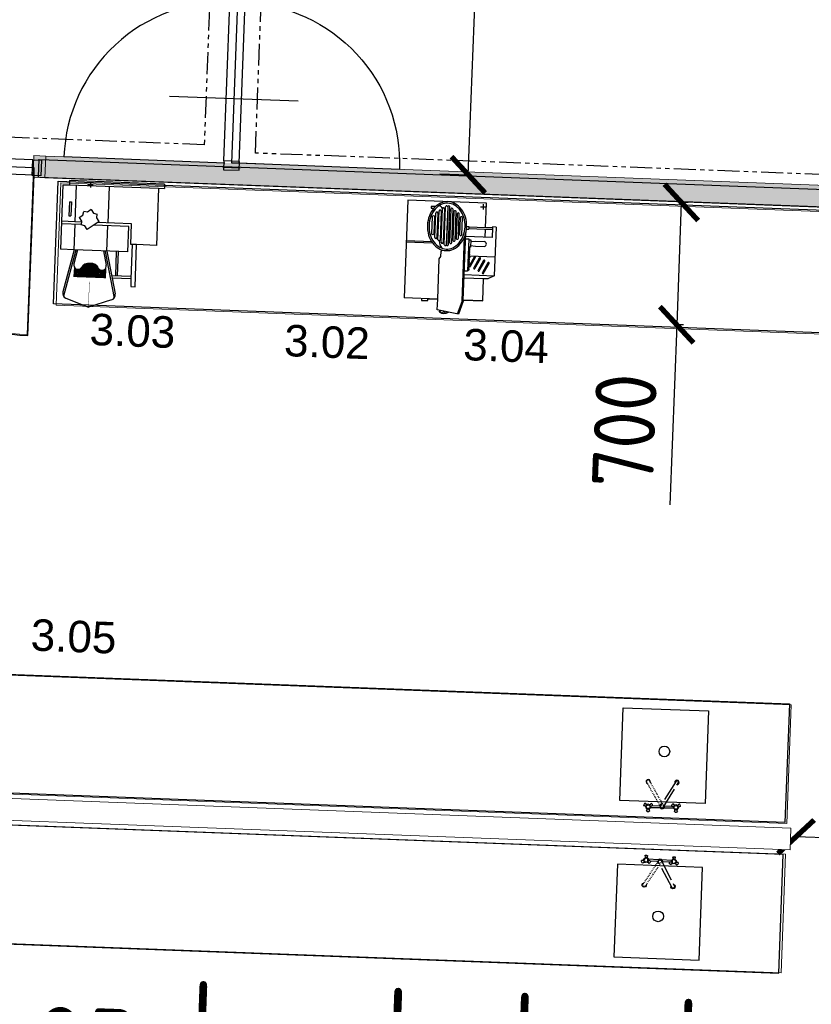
# Model space of a CAD drawing. Header units: millimetres. Extents: x 119024465 to 119292677, y 483022511 to 483148062.
# Tile 78 of 162: x 119091840 to 119096365, y 483063350 to 483068979. Entities that reach past the tile are written whole.
import ezdxf

# ---------------------------------------------------------------- set-up
doc = ezdxf.new("R2010")
doc.units = ezdxf.units.MM
doc.header["$LTSCALE"] = 100
for name, pattern in [('PHANTOM', [2.5, 1.25, -0.25, 0.25, -0.25, 0.25, -0.25]), ('SMALLDASH', [0.1, 0.05, -0.05]), ('Wipeout_Contour', [1000, 0, -1000])]:
    doc.linetypes.add(name, pattern=pattern)
doc.layers.get('0').update_dxf_attribs({"linetype": 'CONTINUOUS'})
doc.layers.get('Defpoints').update_dxf_attribs({"linetype": 'CONTINUOUS'})
doc.layers.add('(22) Binnenwanden', color=1, linetype='CONTINUOUS', lineweight=0)
for name, color, linetype in [('200', 2, 'CONTINUOUS'), ('200-2D', 1, 'CONTINUOUS'), ('200-3D', 1, 'CONTINUOUS'), ('2001', 4, 'CONTINUOUS'), ('202', 2, 'PHANTOM'), ('204', 1, 'CONTINUOUS'), ('204 tekst fdstp', 255, 'CONTINUOUS'), ('350', 3, 'CONTINUOUS'), ('650', 7, 'CONTINUOUS'), ('AL31----', 5, 'CONTINUOUS'), ('BT00----_RUIMTENRS', 7, 'CONTINUOUS'), ('KEUKENLAYOUT', 3, 'CONTINUOUS'), ('LAYER22', 12, 'CONTINUOUS'), ('LAYER32', 7, 'CONTINUOUS'), ('New_0', 7, 'CONTINUOUS'), ('New_22 Binnenwanden', 7, 'CONTINUOUS'), ('New_22 Binnenwanden Afdek-arcering', 7, 'CONTINUOUS'), ('New_22 Binnenwanden Deuren', 7, 'CONTINUOUS'), ('New_22 Binnenwanden Doorsnede-arcering', 7, 'CONTINUOUS'), ('New_82 Losse inrichting.LOSSE INRICHTING', 7, 'CONTINUOUS')]:
    doc.layers.add(name, color=color, linetype=linetype)
doc.styles.add('GENERATED_STYLE_1', font='arial.ttf')
doc.styles.get("Standard").update_dxf_attribs({"font": 'ISOCP.SHX'})
doc.dimstyles.new('PS 1-100', dxfattribs={"dimtxt": 350, "dimasz": 200, "dimexe": 1, "dimexo": 1, "dimgap": 100, "dimtad": 1, "dimdec": 0, "dimzin": 12, "dimdsep": 46, "dimtxsty": 'Standard', "dimblk": 'ARCHTICK', "dimcen": 0.09, "dimclrt": 2, "dimadec": 0, "dimazin": 0, "dimtfac": 1, "dimtdec": 0, "dimtofl": 0, "dimtmove": 0, "dimatfit": 3, "dimfxl": 1, "dimtolj": 1, "dimtzin": 0, "dimarcsym": 0})

# ---------------------------------------------------------------- blocks, each defined once
blk = doc.blocks.new('32-PPRAS')
at = {"layer": 'LAYER32', "color": 2, "linetype": 'Continuous'}
blk.add_lwpolyline([(0, 90), (-50, 90), (-50, 0), (0, 0)], close=True, dxfattribs=at)
blk = doc.blocks.new('32-PPLAS')
at = {"layer": 'LAYER32', "color": 2, "linetype": 'Continuous'}
blk.add_lwpolyline([(0, 90), (50, 90), (50, 0), (0, 0)], close=True, dxfattribs=at)
blk = doc.blocks.new('deur90')
at = {"layer": 'LAYER22', "color": 2, "linetype": 'Continuous'}
for points in [[(-227.4, 1169.9), (-327.4, 1169.9)], [(-327.4, 199.9), (-227.4, 199.9)]]:
    blk.add_lwpolyline(points, dxfattribs=at)
at = {"layer": 'LAYER32', "color": 1, "linetype": 'Continuous'}
blk.add_lwpolyline([(-317.4, 225.4, -0.414214), (-1236.8, 1144.9), (-317.4, 1144.9)], format="xyb", dxfattribs=at)
for points in [[(-317.4, 224.9), (-317.4, 1144.9), (-277.4, 1144.9), (-277.4, 224.9), (-317.4, 224.9), (-317.4, 1144.9)], [(-232.4, 1134.9), (-232.4, 234.9)]]:
    blk.add_lwpolyline(points, dxfattribs=at)
at = {"layer": 'LAYER32', "yscale": -1, "rotation": 270.0000006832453}
for name, p in [('32-PPLAS', (-232.4, 1184.9)), ('32-PPRAS', (-232.4, 184.9))]:
    blk.add_blockref(name, p, dxfattribs=at)
blk = doc.blocks.new('90wisseldeur')
at = {"layer": '204'}
blk.add_line((-412.1, 592.9), (324.9, 592.9), dxfattribs=at)
at = {"layer": 'LAYER22', "color": 2, "linetype": 'Continuous'}
for points in [[(5, 985), (-95, 985)], [(-95, 15), (5, 15)]]:
    blk.add_lwpolyline(points, dxfattribs=at)
at = {"layer": 'LAYER32', "color": 1, "linetype": 'Continuous'}
for points in [[(-85, 40.6, -0.414214), (-1004.4, 960), (-85, 960)], [(-5, 40.6, 0.414214), (914.4, 960), (-5, 960)]]:
    blk.add_lwpolyline(points, format="xyb", dxfattribs=at)
for points in [[(-85, 40), (-85, 960), (-45, 960), (-45, 40), (-85, 40), (-85, 960)], [(0, 950), (0, 50)]]:
    blk.add_lwpolyline(points, dxfattribs=at)
at = {"layer": 'LAYER32', "yscale": -1, "rotation": 270.000000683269}
for name, p in [('32-PPLAS', (0, 1000)), ('32-PPRAS', (0, 0))]:
    blk.add_blockref(name, p, dxfattribs=at)
blk = doc.blocks.new('_ArchTick')
at = {"color": 0, "linetype": 'ByBlock', "const_width": 0.15}
blk.add_lwpolyline([(-0.5, -0.5), (0.5, 0.5)], dxfattribs=at)
blk = doc.blocks.new('*D278')
at = {"layer": '2001', "color": 0, "lineweight": -2, "transparency": 16777216}
for p, q in [((119094404.1, 483068092.1), (119094642, 483074365.6)), ((119094479.9, 483074371.8), (119094643, 483074365.6)), ((119094242, 483068098.3), (119094405.1, 483068092.1))]:
    blk.add_line(p, q, dxfattribs=at)
at = {"layer": 'Defpoints', "color": 0, "transparency": 16777216}
for p in [(119094478.9, 483074371.8), (119094642, 483074365.6), (119094241, 483068098.3)]:
    blk.add_point(p, dxfattribs=at)
at = {"layer": '2001', "color": 0, "lineweight": -2, "transparency": 16777216, "xscale": 200, "yscale": 200, "zscale": 200}
for p, rotation in [((119094642, 483074365.6), 87.82789999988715), ((119094404.1, 483068092.1), 267.8278999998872)]:
    blk.add_blockref('_ArchTick', p, dxfattribs=dict(at, rotation=rotation))
at = {"layer": '2001', "color": 2, "transparency": 16777216, "insert": (119094248.2, 483071239.3), "char_height": 350, "attachment_point": 5, "rotation": 87.8279}
blk.add_mtext('\\A1;6278', dxfattribs=at)
blk = doc.blocks.new('FF00041F')
at = {"layer": '200'}
for p, q in [((-65.7, 8), (-9.9, 8)), ((11.4, 8), (67.2, 8)), ((-53.2, -2.4), (-13.3, -2.4)), ((14.7, -2.4), (54.7, -2.4))]:
    blk.add_line(p, q, dxfattribs=at)
for centre, radius, start, end in [((-102, 8.8), 11.1, 257.5617, 324.9438), ((-78.8, 2.8), 14.1, 118.3648, 181.6352), ((-78.8, 16.3), 14.1, 52.5005, 127.4995), ((-95.5, 19.9), 11.1, 335.0562, 42.4383), ((-62, 19.9), 11.1, 137.5617, 204.9438), ((-78.8, 2.8), 14.1, 21.6577, 61.6352), ((0.6, -1.6), 14.1, 154.2825, 201.9105), ((0.8, -1.2), 14.1, 40.8086, 139.1914), ((80.3, 2.8), 14.1, 118.3648, 158.3423), ((80.3, 16.3), 14.1, 52.5005, 127.4995), ((63.5, 19.9), 11.1, 335.0562, 42.4383), ((97.1, 19.9), 11.1, 137.5617, 204.9438), ((80.3, 2.8), 14.1, 358.3648, 61.6352), ((103.5, 8.8), 11.1, 215.0562, 282.4383), ((-90.4, -3.9), 14.1, 172.5005, 247.4995), ((-85.2, -20.2), 11.1, 95.0562, 162.4383), ((-78.8, 2.8), 14.1, 238.3648, 301.6352), ((-72.4, -20.2), 11.1, 17.5617, 84.9438), ((-67.2, -3.9), 14.1, 292.5005, 6.1278), ((0.6, -1.6), 14.1, 276.837, 356.7575), ((68.7, -3.9), 14.1, 172.5005, 247.4995), ((73.9, -20.2), 11.1, 95.0562, 162.4383), ((80.3, 2.8), 14.1, 238.3648, 301.6352), ((86.7, -20.2), 11.1, 17.5617, 84.9438), ((91.9, -3.9), 14.1, 292.5005, 7.4995), ((-81.6, -140.4), 12.4, 102.9138, 15.8338), ((83, -140.4), 12.4, 164.1662, 77.0862)]:
    blk.add_arc(centre, radius, start, end, dxfattribs=at)
at = {"layer": '202'}
blk.add_lwpolyline([(-5.1, 5.7), (-90.7, -139, 0.681466), (-76, -147.7), (9.7, -3, 0.681466)], format="xyb", close=True, dxfattribs=at)
at = {"layer": '202', "linetype": 'SMALLDASH'}
blk.add_lwpolyline([(6.4, 5.7), (92.1, -139, -0.681466), (77.3, -147.7), (-8.3, -3, -0.681466)], format="xyb", close=True, dxfattribs=at)
at = {"layer": '204'}
for p, q in [((-9.9, 8), (11.4, 8)), ((-13.3, -2.4), (-11.3, -2.4)), ((12.8, -2.4), (14.8, -2.4))]:
    blk.add_line(p, q, dxfattribs=at)
for centre in [(-78.8, 2.8), (80.3, 2.8)]:
    blk.add_circle(centre, 10.6, dxfattribs=at)
for centre, radius, start, end in [((-78.8, 2.8), 14.1, 181.6352, 238.3648), ((-78.8, 2.8), 14.1, 61.6352, 118.3648), ((-78.8, 2.8), 14.1, 301.6352, 358.3648), ((-78.8, 2.8), 14.1, 358.3648, 21.6577), ((-55.6, 8.8), 11.1, 215.0562, 282.4383), ((0.6, -1.6), 12.1, 99.7537, 194.2214), ((0.6, -1.6), 12.1, 284.5262, 18.9939), ((57.1, 8.8), 11.1, 257.5617, 324.9438), ((80.3, 2.8), 14.1, 158.3423, 181.6352), ((80.3, 2.8), 14.1, 181.6352, 238.3648), ((80.3, 2.8), 14.1, 61.6352, 118.3648), ((80.3, 2.8), 14.1, 301.6352, 358.3648), ((-67.2, -3.9), 14.1, 6.1278, 7.4995), ((68.7, -3.9), 14.1, 172.5005, 173.8722)]:
    blk.add_arc(centre, radius, start, end, dxfattribs=at)
blk = doc.blocks.new('krzwenk')
at = {"layer": 'KEUKENLAYOUT', "rotation": 180}
blk.add_blockref('FF00041F', (-120.6, 31.5), dxfattribs=at)
blk = doc.blocks.new('*D322')
at = {"layer": '200-2D', "color": 0, "lineweight": -2, "transparency": 16777216}
for p, q in [((119096277.8, 483064321.3), (119096277.2, 483064307)), ((119097476.4, 483064262.6), (119096277.2, 483064308)), ((119097476.9, 483064275.8), (119097476.3, 483064261.6))]:
    blk.add_line(p, q, dxfattribs=at)
at = {"layer": 'Defpoints', "color": 0, "transparency": 16777216}
for p in [(119096277.2, 483064308), (119096277.8, 483064322.3), (119097476.9, 483064276.8)]:
    blk.add_point(p, dxfattribs=at)
at = {"layer": '200-2D', "color": 0, "lineweight": -2, "transparency": 16777216, "xscale": 200, "yscale": 200, "zscale": 200}
for p, rotation in [((119096277.2, 483064308), 177.8278999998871), ((119097476.4, 483064262.6), 357.8278999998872)]:
    blk.add_blockref('_ArchTick', p, dxfattribs=dict(at, rotation=rotation))
at = {"layer": '200-2D', "color": 2, "transparency": 16777216, "insert": (119096887.2, 483064560.1), "char_height": 350, "attachment_point": 5, "rotation": 357.8279}
blk.add_mtext('\\A1;1200', dxfattribs=at)
blk = doc.blocks.new('351')
at = {"layer": '350', "color": 3}
for p, q in [((-15, 0), (15, 0)), ((0, -15), (0, 15))]:
    blk.add_line(p, q, dxfattribs=at)
blk = doc.blocks.new('HS40032P')
at = {"layer": '200'}
for p, q in [((0, 0), (0, -543.7)), ((0, 0), (25, 0)), ((25, -33), (25, 0)), ((25, -33), (351.7, -33)), ((351.7, -33), (351.7, -146.3)), ((592.4, -146.3), (351.7, -146.3)), ((592.4, -171.2), (592.4, -146.3)), ((547.7, -171.2), (547.7, -279.2)), ((547.7, -171.2), (592.4, -171.2)), ((547.7, -279.2), (637.8, -258.5)), ((672.8, -277.5), (720, -408.1)), ((672.8, -538.7), (720, -408.1)), ((394.8, -501.9), (637.8, -557.7)), ((394.8, -501.9), (394.8, -580)), ((0, -543.7), (25, -543.7)), ((25, -580), (25, -543.7)), ((25, -580), (394.8, -580))]:
    blk.add_line(p, q, dxfattribs=at)
for centre, start, end in [((644.6, -287.7), 19.8817, 102.9497), ((644.6, -528.5), 257.0503, 340.1183)]:
    blk.add_arc(centre, 30, start, end, dxfattribs=at)
at = {"layer": '204'}
for p, q in [((25, -543.7), (25, -33)), ((351.7, -146.3), (351.7, -180)), ((351.7, -180), (234.3, -180)), ((234.3, -180), (234.3, -375.2)), ((248.9, -194.6), (248.9, -395.2)), ((394.8, -194.6), (248.9, -194.6)), ((351.7, -171.2), (547.7, -171.2)), ((394.8, -194.6), (394.8, -501.9)), ((534.4, -171.2), (534.4, -282.2)), ((534.4, -249.2), (394.8, -249.2)), ((534.4, -259.1), (394.8, -259.1)), ((394.8, -314.3), (547.7, -279.2)), ((397.2, -324.6), (662.4, -263.6)), ((234.3, -314.3), (25, -314.3)), ((394.8, -314.3), (248.9, -314.3)), ((394.8, -333.8), (474.7, -315.5)), ((494.5, -318.9), (549.3, -318.9)), ((501.2, -325.5), (549.3, -325.5)), ((504.4, -332.1), (549.3, -332.1)), ((181.1, -399.5), (185.6, -378.4)), ((207, -380.4), (185.6, -378.4)), ((227.1, -365.6), (207, -380.4)), ((227.1, -365.6), (275.8, -431.7)), ((469.9, -391.5), (549.3, -391.5)), ((471.8, -384.9), (549.3, -384.9)), ((474.8, -378.3), (549.3, -378.3)), ((479.2, -371.7), (549.3, -371.7)), ((485.8, -365.1), (549.3, -365.1)), ((496.5, -358.5), (549.3, -358.5)), ((502.1, -351.9), (549.3, -351.9)), ((504.8, -345.3), (549.3, -345.3)), ((505.5, -338.7), (549.3, -338.7)), ((161, -414.3), (181.1, -399.5)), ((161, -414.3), (175.8, -434.4)), ((175.8, -434.4), (173.8, -455.8)), ((255.7, -446.5), (251.2, -467.6)), ((275.8, -431.7), (255.7, -446.5)), ((469.1, -398.1), (549.3, -398.1)), ((469.1, -418.1), (549.3, -418.1)), ((469.3, -404.8), (549.3, -404.8)), ((469.3, -411.4), (549.3, -411.4)), ((469.9, -424.7), (549.3, -424.7)), ((471.8, -431.3), (549.3, -431.3)), ((474.8, -437.9), (549.3, -437.9)), ((479.2, -444.5), (549.3, -444.5)), ((234.3, -501.9), (25, -501.9)), ((194.9, -460.3), (173.8, -455.8)), ((209.7, -480.4), (194.9, -460.3)), ((209.7, -480.4), (229.8, -465.6)), ((229.8, -465.6), (251.2, -467.6)), ((234.3, -466), (234.3, -580)), ((248.9, -467.3), (248.9, -580)), ((394.8, -501.9), (248.9, -501.9)), ((394.8, -482.4), (474.7, -500.7)), ((397.2, -491.6), (662.4, -552.6)), ((485.8, -451.1), (549.3, -451.1)), ((494.5, -497.3), (549.3, -497.3)), ((496.5, -457.7), (549.3, -457.7)), ((501.2, -490.7), (549.3, -490.7)), ((502.1, -464.3), (549.3, -464.3)), ((504.4, -484.1), (549.3, -484.1)), ((504.8, -470.9), (549.3, -470.9)), ((505.5, -477.5), (549.3, -477.5)), ((121.5, -539.6), (121.5, -528)), ((121.5, -528), (201.1, -528)), ((121.5, -539.6), (201.1, -539.6)), ((201.1, -539.6), (201.1, -528))]:
    blk.add_line(p, q, dxfattribs=at)
at = {"layer": '204', "const_width": 2}
blk.add_lwpolyline([(572.5, -408.1), (720, -408.1)], dxfattribs=at)
at = {"layer": '204'}
for centre, radius, start, end in [((480.8, -339.4), 24.7, 308.6726, 104.4945), ((514.7, -400.4), 45.6, 113.8141, 189.6996), ((514.7, -415.8), 45.6, 170.3004, 246.1859), ((480.8, -476.8), 24.7, 255.5055, 51.3274)]:
    blk.add_arc(centre, radius, start, end, dxfattribs=at)
at = {"layer": '200'}
blk.add_blockref('351', (19.5, -423), dxfattribs=at)
at = {"layer": '650'}
for tag, p, flags in [('FILE', (0, -100), 3), ('ITEM', (0, -168.6), 4), ('MFT', (0, -237.1), 1), ('DES', (0, -305.7), 1), ('MOD', (0, -374.3), 1), ('FNO', (0, -442.9), 1), ('DIMX', (0, -511.4), 3), ('KW', (408, -512), 3), ('DIMY', (0, -580), 3), ('PH', (408, -580.6), 3), ('DIMZ', (0, -648.6), 3), ('AMP', (408, -649.1), 3), ('KG', (0, -717.1), 3), ('PRICE', (0, -785.7), 1)]:
    blk.add_attdef(tag, p, '', height=40, dxfattribs=dict(at, flags=flags))
blk = doc.blocks.new('groentesnijmachine')
blk.add_blockref('HS40032P', (-722.7, 663.3))
blk = doc.blocks.new('HS40054P')
at = {"layer": '200'}
for p, q in [((134.6, 60.4), (413.6, 60.4)), ((134.6, 60.4), (134.6, 39.5)), ((413.6, 60.4), (433.3, 24.3)), ((0, 0), (0, -449.6)), ((140.7, 0), (0, 0)), ((134.6, 39.5), (140.7, 39.5)), ((140.7, 39.5), (140.7, 0)), ((433.3, 24.3), (433.3, 0)), ((559.6, 0), (433.3, 0)), ((559.6, 0), (559.6, -112.2)), ((559.6, -112.2), (559.6, 0)), ((565.2, -112.2), (559.6, -112.2)), ((565.2, -112.2), (640, -136.8)), ((640, -136.8), (619.8, -257.9)), ((619.8, -257.9), (559.6, -257.9)), ((559.6, -314.1), (559.6, -257.9)), ((559.6, -257.9), (559.6, -449.6)), ((0, -449.6), (559.6, -449.6))]:
    blk.add_line(p, q, dxfattribs=at)
at = {"layer": '204'}
for p, q in [((307.4, 60.4), (307.4, -84.6)), ((413.6, -112.2), (413.6, 60.4)), ((140.7, 39.5), (195.3, 39.5)), ((140.7, 0), (140.7, -95.6)), ((151.3, 39.5), (151.3, -95.6)), ((195.3, 0), (151.3, 0)), ((195.3, 39.5), (195.3, -112.2)), ((433.3, 0), (433.3, -112.2)), ((219.5, -54.3), (219.5, -2.7)), ((222.6, -81.6), (219.5, -54.3)), ((245.3, -81.6), (248.4, -54.3)), ((248.4, -54.3), (248.4, -2.7)), ((138.3, -95.6), (153.7, -95.6)), ((138.3, -108.4), (138.3, -95.6)), ((153.7, -108.9), (153.7, -95.6)), ((559.6, -112.2), (176.8, -112.2)), ((208, -112.2), (208, -93.7)), ((208, -93.7), (393.6, -93.7)), ((213.5, -93.7), (213.5, -81.6)), ((213.5, -81.6), (254.4, -81.6)), ((254.4, -81.6), (254.4, -93.7)), ((256.4, -88.8), (257.7, -85.5)), ((256.4, -93.7), (256.4, -88.8)), ((262.1, -88.8), (260.8, -85.5)), ((262.1, -93.7), (262.1, -88.8)), ((266, -88.8), (267.3, -85.5)), ((266, -93.7), (266, -88.8)), ((271.7, -88.8), (270.3, -85.5)), ((271.7, -93.7), (271.7, -88.8)), ((275.5, -88.8), (276.8, -85.5)), ((275.5, -93.7), (275.5, -88.8)), ((281.2, -88.8), (279.9, -85.5)), ((281.2, -93.7), (281.2, -88.8)), ((285.1, -88.8), (286.4, -85.5)), ((285.1, -93.7), (285.1, -88.8)), ((290.8, -88.8), (289.4, -85.5)), ((290.8, -93.7), (290.8, -88.8)), ((294.6, -88.8), (295.9, -85.5)), ((294.6, -93.7), (294.6, -88.8)), ((300.3, -88.8), (299, -85.5)), ((300.3, -93.7), (300.3, -88.8)), ((304.2, -88.8), (305.5, -85.5)), ((304.2, -93.7), (304.2, -88.8)), ((309.9, -88.8), (308.5, -85.5)), ((309.9, -93.7), (309.9, -88.8)), ((313.7, -88.8), (315, -85.5)), ((313.7, -93.7), (313.7, -88.8)), ((319.4, -88.8), (318.1, -85.5)), ((319.4, -93.7), (319.4, -88.8)), ((323.3, -88.8), (324.6, -85.5)), ((323.3, -93.7), (323.3, -88.8)), ((329, -88.8), (327.6, -85.5)), ((329, -93.7), (329, -88.8)), ((332.8, -88.8), (334.1, -85.5)), ((332.8, -93.7), (332.8, -88.8)), ((338.5, -88.8), (337.2, -85.5)), ((338.5, -93.7), (338.5, -88.8)), ((342.4, -88.8), (343.7, -85.5)), ((342.4, -93.7), (342.4, -88.8)), ((348.1, -88.8), (346.7, -85.5)), ((348.1, -93.7), (348.1, -88.8)), ((351.9, -88.8), (353.2, -85.5)), ((351.9, -93.7), (351.9, -88.8)), ((357.6, -88.8), (356.3, -85.5)), ((357.6, -93.7), (357.6, -88.8)), ((361.5, -88.8), (362.8, -85.5)), ((361.5, -93.7), (361.5, -88.8)), ((367.2, -88.8), (365.8, -85.5)), ((367.2, -93.7), (367.2, -88.8)), ((371, -88.8), (372.3, -85.5)), ((371, -93.7), (371, -88.8)), ((376.7, -88.8), (375.4, -85.5)), ((376.7, -93.7), (376.7, -88.8)), ((380.6, -88.8), (381.9, -85.5)), ((380.6, -93.7), (380.6, -88.8)), ((386.3, -88.8), (384.9, -85.5)), ((386.3, -93.7), (386.3, -88.8)), ((393.6, -93.7), (393.6, -112.2)), ((67.9, -165.4), (206.7, -165.4)), ((207.3, -153.2), (68.9, -153.1)), ((564.2, -118.5), (198.8, -118.5)), ((564.2, -118.5), (640, -143.4)), ((29.6, -220.3), (244.9, -220.2)), ((29.6, -220.8), (244.9, -220.9)), ((245.7, -208.6), (30.7, -208.5)), ((41.9, -202.3), (232.7, -202.4)), ((233.4, -190.1), (42.9, -190)), ((55.6, -183.9), (219, -183.9)), ((219.7, -171.6), (56.6, -171.6)), ((625.7, -222.4), (629.6, -221.3)), ((626.5, -217.8), (629.6, -218.7)), ((630.6, -193), (631.9, -192.7)), ((245.7, -232.5), (30.7, -232.5)), ((41.9, -238.7), (232.7, -238.7)), ((233.4, -250.9), (42.9, -251)), ((55.6, -257.2), (219, -257.1)), ((219.7, -269.4), (56.6, -269.5)), ((67.9, -275.7), (206.7, -275.6)), ((286.2, -248.8), (277.7, -242.2)), ((315.1, -248.8), (286.2, -248.8)), ((328.7, -257.9), (315.1, -248.8)), ((559.6, -257.9), (328.7, -257.9)), ((622.1, -244.4), (631.9, -247.3)), ((622.8, -239.8), (629.6, -241.7)), ((30.8, -290.6), (30.8, -315.6)), ((30.8, -315.6), (40.6, -315.6)), ((40.6, -315.6), (40.6, -299.4)), ((207.3, -287.9), (68.9, -287.9)), ((232.8, -304.8), (232.8, -449.6)), ((240.4, -299), (240.4, -449.6)), ((569.8, -314.1), (559.6, -314.1)), ((569.8, -350.5), (569.8, -314.1)), ((559.6, -350.5), (569.8, -350.5))]:
    blk.add_line(p, q, dxfattribs=at)
for points in [[(331.7, 2.2, 1.042959), (328, -5.1), (385.4, -33.8, 1.042959), (389.1, -26.5)], [(344.3, 27.4, 1.042959), (340.6, 20.1), (398, -8.7, 1.042959), (401.7, -1.3)], [(319.1, -23, 1.042959), (315.4, -30.3), (372.8, -59, 1.042959), (376.5, -51.7)], [(140.2, -332.7, 0.080178), (195.1, -323.8, 0.08893), (239.3, -299.8, 0.104954), (270.3, -262.1, 0.119996), (280.4, -220.5, 0.119996), (270.3, -178.9, 0.104954), (239.3, -141.2, 0.08893), (195.1, -117.2, 0.080178), (140.2, -108.4, 0.080178), (85.2, -117.2, 0.08893), (41.1, -141.2, 0.104954), (10.1, -178.9, 0.119996), (0, -220.5, 0.119996), (10.1, -262.1, 0.104954), (41.1, -299.8, 0.08893), (85.2, -323.8, 0.080178)], [(140.2, -323.6, 0.080178), (192.3, -315.2, 0.08893), (233.6, -292.7, 0.104954), (262.2, -257.9, 0.119996), (271.3, -220.5, 0.119996), (262.2, -183.1, 0.104954), (233.6, -148.3, 0.08893), (192.3, -125.9, 0.080178), (140.2, -117.5, 0.080178), (88.1, -125.9, 0.08893), (46.8, -148.3, 0.104954), (18.2, -183.1, 0.119996), (9.1, -220.5, 0.119996), (18.2, -257.9, 0.104954), (46.8, -292.7, 0.08893), (88.1, -315.2, 0.080178)], [(89.7, -134.6, 1.042959), (89.7, -146.9), (185.9, -147, 1.042959), (185.9, -134.7)], [(89.7, -306.4, -1.042959), (89.7, -294.1), (185.9, -294.1, -1.042959), (185.9, -306.4)]]:
    blk.add_lwpolyline(points, format="xyb", close=True, dxfattribs=at)
for points in [[(307.4, -57.8), (360.2, -84.2, 1.042959), (363.9, -76.9), (307.4, -48.6, 1.042959)], [(316.4, -84.6), (307.4, -80.1, 1.042959)], [(309.9, -90.5), (313.7, -92.4, 1.042959)], [(323.5, -88.1), (318, -85.4, 1.042959)], [(332.8, -92.8), (329, -90.9, 1.042959)]]:
    blk.add_lwpolyline(points, format="xyb", dxfattribs=at)
for centre, radius, start, end in [((233.9, -7.2), 15.1, 17.4554, 162.5446), ((259.3, -86.3), 1.69, 25.5852, 154.4148), ((268.8, -86.3), 1.69, 25.5852, 154.4148), ((278.4, -86.3), 1.69, 25.5852, 154.4148), ((287.9, -86.3), 1.69, 25.5852, 154.4148), ((297.5, -86.3), 1.69, 25.5852, 154.4148), ((307, -86.3), 1.69, 25.5852, 154.4148), ((316.6, -86.3), 1.69, 25.5852, 154.4148), ((326.1, -86.3), 1.69, 25.5852, 154.4148), ((335.7, -86.3), 1.69, 25.5852, 154.4148), ((345.2, -86.3), 1.69, 25.5852, 154.4148), ((354.8, -86.3), 1.69, 25.5852, 154.4148), ((364.3, -86.3), 1.69, 25.5852, 154.4148), ((373.9, -86.3), 1.69, 25.5852, 154.4148), ((383.4, -86.3), 1.69, 25.5852, 154.4148), ((68.6, -159.3), 6.15, 87.608, 272.4264), ((207, -159.3), 6.15, 267.5736, 92.392), ((30.4, -214.7), 6.15, 87.608, 272.4264), ((30.4, -226.4), 6.15, 87.5736, 272.392), ((42.7, -196.2), 6.15, 87.608, 272.4264), ((56.3, -177.8), 6.15, 87.608, 272.4264), ((219.3, -177.8), 6.15, 267.5736, 92.392), ((232.9, -196.2), 6.15, 267.5736, 92.392), ((245.2, -214.7), 6.15, 267.5736, 92.392), ((245.2, -226.4), 6.15, 267.608, 92.4264), ((625, -208.5), 11.2, 294.3076, 65.6924), ((625, -231.5), 11.2, 294.3076, 65.6924), ((590, -220), 50, 326.8626, 33.1374), ((103.8, -323.8), 97.3, 130.9671, 144.9549), ((42.7, -244.8), 6.15, 87.5736, 272.392), ((56.3, -263.3), 6.15, 87.5736, 272.392), ((68.6, -281.8), 6.15, 87.5736, 272.392), ((207, -281.8), 6.15, 267.608, 92.4264), ((219.3, -263.3), 6.15, 267.608, 92.4264), ((215, -174.5), 88.9, 276.7393, 306.6641), ((232.9, -244.8), 6.15, 267.608, 92.4264)]:
    blk.add_arc(centre, radius, start, end, dxfattribs=at)
at = {"layer": '200'}
blk.add_blockref('351', (22, -18.4), dxfattribs=at)
at = {"layer": '650'}
for tag, p, flags in [('FILE', (22.8, -94.3), 3), ('ITEM', (22.8, -162.9), 4), ('MFT', (22.8, -231.5), 1), ('DES', (22.8, -300), 1), ('MOD', (22.8, -368.6), 1), ('FNO', (22.8, -437.2), 1), ('DIMX', (22.8, -505.8), 3), ('KW', (430.8, -506.3), 3), ('DIMY', (22.8, -574.3), 3), ('PH', (430.8, -574.9), 3), ('DIMZ', (22.8, -642.9), 3), ('AMP', (430.8, -643.5), 3), ('KG', (22.8, -711.5), 3), ('PRICE', (22.8, -780), 1)]:
    blk.add_attdef(tag, p, '', height=40, dxfattribs=dict(at, flags=flags))
blk = doc.blocks.new('snijmachine')
blk.add_blockref('HS40054P', (-559, 449.6))
blk = doc.blocks.new('*D378')
at = {"layer": '204 tekst fdstp', "color": 0, "lineweight": -2, "transparency": 16777216}
for p, q in [((119095621.7, 483067934.5), (119095595.2, 483067235)), ((119095660, 483067933), (119095620.7, 483067934.5)), ((119095595.2, 483067235), (119095556.1, 483066205.4)), ((119095633.5, 483067233.5), (119095594.2, 483067235))]:
    blk.add_line(p, q, dxfattribs=at)
at = {"layer": 'Defpoints', "color": 0, "transparency": 16777216}
for p in [(119095661, 483067933), (119095595.2, 483067235), (119095634.5, 483067233.5)]:
    blk.add_point(p, dxfattribs=at)
at = {"layer": '204 tekst fdstp', "color": 0, "lineweight": -2, "transparency": 16777216, "xscale": 200, "yscale": 200, "zscale": 200}
for p, rotation in [((119095621.7, 483067934.5), 87.82789999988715), ((119095595.2, 483067235), 267.8278999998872)]:
    blk.add_blockref('_ArchTick', p, dxfattribs=dict(at, rotation=rotation))
at = {"layer": '204 tekst fdstp', "color": 2, "transparency": 16777216, "insert": (119095297, 483066630.7), "char_height": 350, "attachment_point": 5, "rotation": 87.8279}
blk.add_mtext('\\A1;700', dxfattribs=at)
blk = doc.blocks.new('D1 24[33]_1')
at = {"layer": 'New_22 Binnenwanden Doorsnede-arcering', "linetype": 'Continuous', "lineweight": 0, "true_color": 0x000000}
for points in [[(-14311.5, 41726), (-14311.5, 41601), (-14244.5, 41601), (-14244.5, 41726)], [(-13277.5, 41601), (-13277.5, 41726), (-13344.5, 41726), (-13344.5, 41601)]]:
    blk.add_hatch(color=18, dxfattribs=at).paths.add_polyline_path(points)
at = {"layer": 'New_22 Binnenwanden Deuren', "color": 1, "linetype": 'Continuous', "lineweight": 0}
for p, q in [((-14311.5, 41726), (-14244.5, 41726)), ((-14311.5, 41601), (-14311.5, 41726)), ((-14244.5, 41726), (-14244.5, 41601)), ((-13344.5, 41601), (-13344.5, 41726)), ((-13344.5, 41726), (-13277.5, 41726)), ((-13277.5, 41726), (-13277.5, 41601)), ((-14244.5, 41601), (-14311.5, 41601)), ((-13277.5, 41601), (-13344.5, 41601)), ((-13344.5, 41601), (-13344.5, 40701))]:
    blk.add_line(p, q, dxfattribs=at)
at = {"layer": 'New_22 Binnenwanden Deuren', "color": 2, "linetype": 'Continuous', "lineweight": 0}
for p, q in [((-14311.5, 41601), (-14311.5, 41726)), ((-14311.5, 41601), (-14311.5, 41726)), ((-13277.5, 41601), (-13277.5, 41726)), ((-13277.5, 41601), (-13277.5, 41726))]:
    blk.add_line(p, q, dxfattribs=at)
at = {"layer": 'New_22 Binnenwanden Deuren', "color": 9, "linetype": 'Continuous', "lineweight": 0}
blk.add_arc((-13344.5, 41601), 900, 180, 270, dxfattribs=at)
blk = doc.blocks.new('Wall_74_1', base_point=(-6290.6, 41663.5))
at = {"layer": 'New_22 Binnenwanden Doorsnede-arcering', "linetype": 'Continuous', "lineweight": 0, "true_color": 0x000000}
blk.add_hatch(color=18, dxfattribs=at).paths.add_polyline_path([(-13277.5, 41601), (-8256.6, 41601), (-8256.6, 41726), (-13277.5, 41726)])
at = {"layer": 'New_22 Binnenwanden', "color": 2, "linetype": 'Continuous', "lineweight": 0}
blk.add_line((-13277.5, 41601), (-13277.5, 41726), dxfattribs=at)
at = {"layer": 'New_22 Binnenwanden', "color": 2, "linetype": 'Continuous', "lineweight": 0, "flags": 128}
for points in [[(-12256.5, 41726), (-13277.5, 41726)], [(-8256.6, 41726), (-12131.5, 41726)], [(-13277.5, 41601), (-8256.6, 41601)]]:
    blk.add_lwpolyline(points, dxfattribs=at)
at = {"layer": 'New_22 Binnenwanden Deuren', "color": 9, "linetype": 'Continuous', "lineweight": 0}
blk.add_blockref('D1 24[33]_1', (0, 0), dxfattribs=at)
blk = doc.blocks.new('Wall_79_1', base_point=(-14531.4, 37986.4))
at = {"color": 254, "linetype": 'Wipeout_Contour', "lineweight": 0, "ltscale": 159360.762479}
blk.add_wipeout([(-14531.4, 37923.9), (-8875.2, 37923.9), (-8875.2, 38048.9), (-14531.4, 38048.9)], dxfattribs=at).dxf.layer = 'New_22 Binnenwanden Afdek-arcering'
at = {"layer": 'New_22 Binnenwanden', "color": 2, "linetype": 'Continuous', "lineweight": 0, "flags": 128}
for points in [[(-8875.2, 38048.9), (-14531.4, 38048.9)], [(-14531.4, 38048.9), (-14531.4, 37923.9)], [(-8875.2, 37923.9), (-8875.2, 38048.9)], [(-14531.4, 37923.9), (-8875.2, 37923.9)]]:
    blk.add_lwpolyline(points, dxfattribs=at)
blk = doc.blocks.new('Kubus 24[23]_1', base_point=(-14531.4, 37219.9))
at = {"layer": 'New_82 Losse inrichting.LOSSE INRICHTING', "color": 2, "linetype": 'Continuous', "lineweight": 0, "flags": 128}
blk.add_lwpolyline([(-8900.4, 37898.9), (-14531.4, 37898.9), (-14531.4, 37219.9), (-8900.4, 37219.9)], close=True, dxfattribs=at)
blk = doc.blocks.new('Kubus 24[24]_1', base_point=(-14531.4, 38073.9))
at = {"layer": 'New_82 Losse inrichting.LOSSE INRICHTING', "color": 2, "linetype": 'Continuous', "lineweight": 0, "flags": 128}
blk.add_lwpolyline([(-8900.4, 38752.9), (-14531.4, 38752.9), (-14531.4, 38073.9), (-8900.4, 38073.9)], close=True, dxfattribs=at)
blk = doc.blocks.new('Kubus 23[25]_1', base_point=(-13185.3, 40876))
at = {"layer": 'New_82 Losse inrichting.LOSSE INRICHTING', "color": 2, "linetype": 'Continuous', "lineweight": 0, "flags": 128}
blk.add_lwpolyline([(-8396.3, 41576), (-13185.3, 41576), (-13185.3, 40876), (-8396.3, 40876)], close=True, dxfattribs=at)

msp = doc.modelspace()

# ---------------------------------------------------------------- linework, layer by layer
at = {"layer": '(22) Binnenwanden', "lineweight": 30}
for p, q in [((119097003.3, 483067985.5), (119091958.7, 483068176.8)), ((119096999.5, 483067885.6), (119091954.9, 483068076.9))]:
    msp.add_line(p, q, dxfattribs=at)
at = {"layer": '200-3D'}
for points in [[(119092059.5, 483068055.6), (119096845.2, 483067874.1), (119096818.6, 483067173.8), (119092032.9, 483067355.3)], [(119090608.8, 483065281.4), (119096239.4, 483065067.9), (119096213.7, 483064388.9), (119090583.1, 483064602.4)], [(119095290.2, 483065045.5), (119095777.4, 483065027), (119095757.4, 483064497.5), (119095270.1, 483064516)], [(119090550.4, 483063741), (119096178.2, 483063527.6), (119096203.9, 483064206.6), (119090576.2, 483064420)], [(119095236.2, 483063621.7), (119095723.4, 483063603.2), (119095743.5, 483064132.7), (119095256.3, 483064151.2)]]:
    msp.add_lwpolyline(points, close=True, dxfattribs=at)
for centre in [(119095524.7, 483064795.9), (119095488.9, 483063852.8)]:
    msp.add_circle(centre, 30.5, dxfattribs=at)
at = {"layer": 'AL31----', "linetype": 'PHANTOM'}
for points in [[(119087351.6, 483074507.4), (119093123.3, 483074288.4), (119092894.8, 483068264.2), (119087123.1, 483068483.1)], [(119093418.2, 483074314), (119098933.1, 483074104.8), (119098701.8, 483068007.2), (119093186.9, 483068216.4)]]:
    msp.add_lwpolyline(points, close=True, dxfattribs=at)

# ---------------------------------------------------------------- block references
at = {"rotation": 358.6946480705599}
msp.add_blockref('krzwenk', (119095632.1, 483064446.4), dxfattribs=at)
at = {"xscale": -1, "rotation": 176.9611519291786}
msp.add_blockref('krzwenk', (119095622.5, 483064193.1), dxfattribs=at)
at = {"layer": '200-2D'}
for name, p, rotation in [('groentesnijmachine', (119091977.6, 483067341.6), 267.8278999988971), ('snijmachine', (119094037.7, 483067388.8), 267.827900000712)]:
    msp.add_blockref(name, p, dxfattribs=dict(at, rotation=rotation))
at = {"layer": '200-3D', "rotation": 177.8279000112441}
msp.add_blockref('90wisseldeur', (119093043, 483069120.5), dxfattribs=at)
at = {"layer": '200-3D', "xscale": -1, "rotation": 267.8278999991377}
msp.add_blockref('deur90', (119090789.6, 483068452.5), dxfattribs=at)
at = {"layer": 'New_22 Binnenwanden', "color": 2, "lineweight": 0, "rotation": 357.8278999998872}
msp.add_blockref('Wall_74_1', (119098968, 483067872.2), dxfattribs=at)
at = {"layer": 'New_82 Losse inrichting.LOSSE INRICHTING', "color": 2, "linetype": 'Continuous', "lineweight": 0, "rotation": 357.8278999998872}
msp.add_blockref('Kubus 23[25]_1', (119092048.4, 483067346.6), dxfattribs=at)

# ---------------------------------------------------------------- texts
at = {"layer": 'BT00----_RUIMTENRS', "width": 0.8}
msp.add_text('Demo en koude keuken', height=600, rotation=357.9091, dxfattribs=at).set_placement((119090227.3, 483062980.3))
at = {"layer": 'New_0', "color": 5, "linetype": 'Continuous', "lineweight": 0, "char_height": 180, "attachment_point": 8, "rotation": 357.8279, "style": 'GENERATED_STYLE_1'}
for s, insert in [('\\A1;3.03', (119092481.2, 483067107.8)), ('\\A1;3.02', (119093593, 483067044.4)), ('\\A1;3.04', (119094617, 483067021.5)), ('\\A1;3.05', (119092144.7, 483065361.3))]:
    msp.add_mtext(s, dxfattribs=dict(at, insert=insert))

# ---------------------------------------------------------------- dimensions: what is measured, and where the dimension line sits
at = {"layer": '200-2D'}
dim = msp.add_linear_dim(base=(119096277.2, 483064308), p1=(119097476.9, 483064276.8), p2=(119096277.8, 483064322.3), angle=357.8279, dimstyle='PS 1-100', dxfattribs=at)
dim.commit()
dim.dimension.update_dxf_attribs({"geometry": '*D322', "text_midpoint": (119096887.2, 483064560.1)})
at = {"layer": '2001'}
dim = msp.add_linear_dim(base=(119094642, 483074365.6), p1=(119094241, 483068098.3), p2=(119094478.9, 483074371.8), angle=87.8279, dimstyle='PS 1-100', dxfattribs=at)
dim.commit()
dim.dimension.update_dxf_attribs({"geometry": '*D278', "text_midpoint": (119094248.2, 483071239.3)})
at = {"layer": '204 tekst fdstp'}
dim = msp.add_linear_dim(base=(119095595.2, 483067235), p1=(119095661, 483067933), p2=(119095634.5, 483067233.5), angle=87.8279, dimstyle='PS 1-100', dxfattribs=at)
dim.commit()
dim.dimension.update_dxf_attribs({"geometry": '*D378', "text_midpoint": (119095297, 483066630.7)})

# ---------------------------------------------------------------- next in the draw order: block references
at = {"layer": 'New_22 Binnenwanden', "color": 2, "lineweight": 0, "rotation": 357.8278999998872}
msp.add_blockref('Wall_79_1', (119090593.7, 483064510), dxfattribs=at)

# ---------------------------------------------------------------- next in the draw order: block references
at = {"layer": 'New_82 Losse inrichting.LOSSE INRICHTING', "color": 2, "linetype": 'Continuous', "lineweight": 0, "rotation": 357.8278999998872}
for name, p in [('Kubus 24[24]_1', (119090597, 483064597.4)), ('Kubus 24[23]_1', (119090564.7, 483063744.1))]:
    msp.add_blockref(name, p, dxfattribs=at)

doc.saveas('drawing.dxf')
